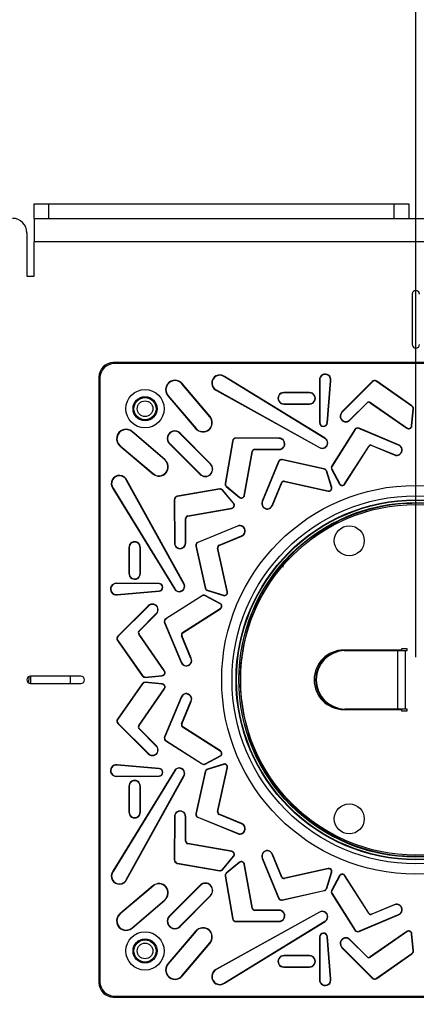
# Model space of a CAD drawing. Header units: inches. Extents: x 0.3 to 33.8, y 0.2 to 21.7.
# Tile 30 of 209: x 13.075 to 13.763, y 4.681 to 6.387. Entities that reach past the tile are written whole.
import ezdxf

# ---------------------------------------------------------------- set-up
doc = ezdxf.new("R2010")
doc.units = ezdxf.units.IN
doc.header["$MEASUREMENT"] = 0
doc.layers.add('BORDERS', color=7, linetype='Continuous')
doc.styles.add('SLDTEXTSTYLE0', font='TXT', dxfattribs={"width": 0.75})
doc.dimstyles.new('SLDDIMSTYLE0', dxfattribs={"dimtxt": 0.137795, "dimasz": 0.14, "dimexe": 0, "dimexo": 0.0625, "dimgap": 0.034449, "dimtad": 1, "dimdec": 3, "dimlfac": 5, "dimrnd": 1e-09, "dimzin": 12, "dimdsep": 46, "dimtxsty": 'SLDTEXTSTYLE0', "dimblk1": 'CLOSED', "dimblk2": 'CLOSED', "dimsah": 1, "dimcen": 0.09, "dimadec": 0, "dimazin": 3, "dimtfac": 1, "dimtdec": 3, "dimtofl": 0, "dimtmove": 0, "dimatfit": 3, "dimldrblk": 'CLOSED', "dimfxl": 0, "dimfrac": 2, "dimtolj": 1, "dimtzin": 12, "dimarcsym": 0})
doc.dimstyles.new('SLDDIMSTYLE1', dxfattribs={"dimtxt": 0.137795, "dimasz": 0.14, "dimexe": 0, "dimexo": 0.0625, "dimgap": 0.034449, "dimtad": 1, "dimdec": 3, "dimlfac": 5, "dimrnd": 1e-09, "dimzin": 4, "dimdsep": 46, "dimtxsty": 'SLDTEXTSTYLE0', "dimblk1": 'CLOSED', "dimblk2": 'CLOSED', "dimsah": 1, "dimcen": 0.09, "dimadec": 0, "dimazin": 1, "dimtfac": 1, "dimtdec": 3, "dimtofl": 0, "dimtmove": 0, "dimatfit": 3, "dimldrblk": 'CLOSED', "dimfxl": 0, "dimfrac": 2, "dimtolj": 1, "dimtzin": 12, "dimarcsym": 0})

# ---------------------------------------------------------------- blocks, each defined once
blk = doc.blocks.new('_Closed')
at = {"color": 0, "linetype": 'ByBlock', "lineweight": -2}
for p, q in [((-1, 0.166667), (0, 0)), ((-1, 0.166667), (-1, -0.166667)), ((0, 0), (-1, -0.166667)), ((0, 0), (-1, 0))]:
    blk.add_line(p, q, dxfattribs=at)
blk = doc.blocks.new('_D_8')
at = {"layer": 'BORDERS'}
for p, q in [((12.6926, 4.8787), (12.6926, 3.5494)), ((14.8326, 4.5537), (14.8326, 3.5494)), ((13.6882, 4.0137), (13.6462, 4.0137)), ((13.6462, 4.0137), (13.6462, 3.7949)), ((13.9936, 4.0137), (14.0356, 4.0137)), ((14.0356, 4.0137), (14.0356, 3.7949)), ((13.6462, 3.7949), (13.6882, 3.7949)), ((14.0356, 3.7949), (13.9936, 3.7949)), ((12.6926, 3.5888), (14.8326, 3.5888))]:
    blk.add_line(p, q, dxfattribs=at)
at = {"layer": 'BORDERS', "xscale": 0.14, "yscale": 0.14, "rotation": 180.0000000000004}
blk.add_blockref('_Closed', (12.6926, 3.5888, 0.5327), dxfattribs=at)
at = {"layer": 'BORDERS', "xscale": 0.14, "yscale": 0.14}
blk.add_blockref('_Closed', (14.8326, 3.5888, 0.5327), dxfattribs=at)
at = {"layer": 'BORDERS', "char_height": 0.1378, "attachment_point": 1, "style": 'SLDTEXTSTYLE0'}
for s, insert in [('272', (13.6882, 3.9726)), ('10.700', (13.5609, 3.7664))]:
    blk.add_mtext(s, dxfattribs=dict(at, insert=insert))
blk = doc.blocks.new('_D_9')
at = {"layer": 'BORDERS'}
for p, q in [((12.4417, 7.9841), (12.3997, 7.9841)), ((12.3997, 7.9841), (12.3997, 7.7654)), ((12.7471, 7.9841), (12.7891, 7.9841)), ((12.7891, 7.9841), (12.7891, 7.7654)), ((12.3997, 7.7654), (12.4417, 7.7654)), ((12.7891, 7.7654), (12.7471, 7.7654)), ((7.2796, 6.1797), (7.2796, 7.5986)), ((14.8326, 6.2324), (14.8326, 7.5986)), ((14.8326, 7.5592), (7.2796, 7.5592))]:
    blk.add_line(p, q, dxfattribs=at)
at = {"layer": 'BORDERS', "xscale": 0.14, "yscale": 0.14, "rotation": 180.0000000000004}
blk.add_blockref('_Closed', (7.2796, 7.5592, 0.5327), dxfattribs=at)
at = {"layer": 'BORDERS', "xscale": 0.14, "yscale": 0.14}
blk.add_blockref('_Closed', (14.8326, 7.5592, 0.5327), dxfattribs=at)
at = {"layer": 'BORDERS', "char_height": 0.1378, "attachment_point": 1, "style": 'SLDTEXTSTYLE0'}
for s, insert in [('959', (12.4417, 7.943)), ('37.765', (12.3144, 7.7368))]:
    blk.add_mtext(s, dxfattribs=dict(at, insert=insert))
blk = doc.blocks.new('_D_10')
at = {"layer": 'BORDERS'}
for p, q in [((12.4417, 7.4763), (12.3997, 7.4763)), ((12.3997, 7.4763), (12.3997, 7.2575)), ((12.7471, 7.4763), (12.7891, 7.4763)), ((12.7891, 7.4763), (12.7891, 7.2575)), ((12.3997, 7.2575), (12.4417, 7.2575)), ((12.7891, 7.2575), (12.7471, 7.2575)), ((11.5246, 6.2307), (11.5246, 7.0907)), ((13.7626, 5.2824), (13.7626, 7.0907)), ((11.5246, 7.0513), (13.7626, 7.0513))]:
    blk.add_line(p, q, dxfattribs=at)
at = {"layer": 'BORDERS', "xscale": 0.14, "yscale": 0.14, "rotation": 180.0000000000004}
blk.add_blockref('_Closed', (11.5246, 7.0513, 0.5327), dxfattribs=at)
at = {"layer": 'BORDERS', "xscale": 0.14, "yscale": 0.14}
blk.add_blockref('_Closed', (13.7626, 7.0513, 0.5327), dxfattribs=at)
at = {"layer": 'BORDERS', "char_height": 0.1378, "attachment_point": 1, "style": 'SLDTEXTSTYLE0'}
for s, insert in [('284', (12.4417, 7.4351)), ('11.190', (12.3144, 7.229))]:
    blk.add_mtext(s, dxfattribs=dict(at, insert=insert))

msp = doc.modelspace()

# ---------------------------------------------------------------- linework, layer by layer
at = {"color": 7, "linetype": 'Continuous', "lineweight": 25}
for p, q in [((13.10013, 6.04306), (13.10013, 6.06806)), ((13.10013, 6.06806), (13.12513, 6.06806)), ((13.12513, 6.06806), (13.72513, 6.06806)), ((13.12513, 6.06806), (13.12513, 6.04306)), ((13.72513, 6.06806), (13.75013, 6.06806)), ((13.72513, 6.04306), (13.72513, 6.06806)), ((13.75013, 6.06806), (13.75013, 6.04306)), ((13.10013, 6.04306), (13.10013, 6.00231)), ((13.10013, 6.04306), (14.42513, 6.04306)), ((13.08763, 6.01806), (13.08763, 5.94306)), ((13.10013, 5.94306), (13.10013, 6.00231)), ((14.42513, 6.00231), (13.10013, 6.00231)), ((13.08763, 5.94306), (13.10013, 5.94306)), ((13.75638, 5.91181), (13.75638, 5.82431)), ((14.28763, 5.79306), (13.23763, 5.79306)), ((13.23763, 5.79306), (13.23937, 5.79132)), ((14.28764, 5.79306), (13.23763, 5.79306)), ((14.28589, 5.79132), (13.23937, 5.79132)), ((13.21263, 5.76806), (13.21263, 4.71806)), ((13.21438, 5.76632), (13.21263, 5.76806)), ((13.21263, 5.76806), (13.21263, 4.71806)), ((13.21438, 5.76632), (13.21438, 4.7198)), ((13.35673, 5.75628), (13.35715, 5.75663)), ((13.40516, 5.69901), (13.35673, 5.75628)), ((13.40558, 5.69936), (13.35715, 5.75663)), ((13.43046, 5.76847), (13.43076, 5.76893)), ((13.60477, 5.66159), (13.43046, 5.76847)), ((13.60505, 5.66206), (13.43076, 5.76893)), ((13.59579, 5.7626), (13.59524, 5.76259)), ((13.59524, 5.76259), (13.59556, 5.68873)), ((13.59579, 5.7626), (13.59611, 5.68873)), ((13.60844, 5.68869), (13.61462, 5.76144)), ((13.60898, 5.68866), (13.61517, 5.76137)), ((13.61462, 5.76144), (13.61517, 5.76137)), ((13.6868, 5.76004), (13.63441, 5.7074)), ((13.6872, 5.75967), (13.63479, 5.707)), ((13.6872, 5.75967), (13.6868, 5.76004)), ((13.69438, 5.76044), (13.6947, 5.76088)), ((13.75539, 5.71745), (13.69438, 5.76044)), ((13.75569, 5.7179), (13.6947, 5.76088)), ((13.3327, 5.73559), (13.33229, 5.73523)), ((13.33229, 5.73523), (13.38095, 5.6784)), ((13.3327, 5.73559), (13.38136, 5.67876)), ((13.41704, 5.74492), (13.4168, 5.74443)), ((13.4168, 5.74443), (13.59528, 5.64559)), ((13.41704, 5.74492), (13.59556, 5.64606)), ((13.57811, 5.74103), (13.53342, 5.74111)), ((13.53342, 5.74057), (13.53342, 5.74111)), ((13.57812, 5.74049), (13.53342, 5.74057)), ((13.57812, 5.74049), (13.57811, 5.74103)), ((13.53369, 5.72164), (13.57812, 5.72172)), ((13.53369, 5.72164), (13.5337, 5.72109)), ((13.5337, 5.72109), (13.57812, 5.72117)), ((13.57812, 5.72172), (13.57812, 5.72117)), ((13.64781, 5.69355), (13.6778, 5.7234)), ((13.6482, 5.69317), (13.67819, 5.72301)), ((13.6778, 5.7234), (13.67819, 5.72301)), ((13.68361, 5.72391), (13.68329, 5.72346)), ((13.68329, 5.72346), (13.74682, 5.67925)), ((13.68361, 5.72391), (13.74714, 5.6797)), ((13.63479, 5.707), (13.63441, 5.7074)), ((13.75508, 5.6833), (13.75778, 5.71261)), ((13.75539, 5.71745), (13.75569, 5.7179)), ((13.75562, 5.68325), (13.75832, 5.71256)), ((13.75778, 5.71261), (13.75832, 5.71256)), ((13.40516, 5.69901), (13.40558, 5.69936)), ((13.59611, 5.68873), (13.59556, 5.68873)), ((13.60844, 5.68869), (13.60898, 5.68866)), ((13.64781, 5.69355), (13.6482, 5.69317)), ((13.27011, 5.67299), (13.27046, 5.6734)), ((13.32694, 5.62433), (13.27011, 5.67299)), ((13.32729, 5.62475), (13.27046, 5.6734)), ((13.35322, 5.67022), (13.3536, 5.67061)), ((13.40609, 5.61702), (13.35322, 5.67022)), ((13.40648, 5.61741), (13.3536, 5.67061)), ((13.38136, 5.67876), (13.38095, 5.6784)), ((13.65672, 5.67707), (13.61683, 5.61403)), ((13.65718, 5.67678), (13.61728, 5.61372)), ((13.65718, 5.67678), (13.65672, 5.67707)), ((13.66369, 5.67869), (13.66392, 5.67918)), ((13.73247, 5.65001), (13.66369, 5.67869)), ((13.73268, 5.65052), (13.66392, 5.67918)), ((13.74714, 5.6797), (13.74682, 5.67925)), ((13.75508, 5.6833), (13.75562, 5.68325)), ((13.33547, 5.65248), (13.33509, 5.65209)), ((13.33509, 5.65209), (13.38828, 5.59922)), ((13.33547, 5.65248), (13.38867, 5.59961)), ((13.44449, 5.65705), (13.43174, 5.58353)), ((13.44503, 5.65697), (13.43228, 5.58343)), ((13.44503, 5.65697), (13.44449, 5.65705)), ((13.45046, 5.66171), (13.45047, 5.66225)), ((13.52482, 5.66151), (13.45046, 5.66171)), ((13.5248, 5.66206), (13.45047, 5.66225)), ((13.52482, 5.66151), (13.5248, 5.66206)), ((13.60477, 5.66159), (13.60505, 5.66206)), ((13.73247, 5.65001), (13.73268, 5.65052)), ((13.24942, 5.64896), (13.24906, 5.64854)), ((13.24906, 5.64854), (13.30633, 5.60011)), ((13.24942, 5.64896), (13.30668, 5.60053)), ((13.46484, 5.56277), (13.4785, 5.63895)), ((13.46538, 5.56268), (13.47904, 5.63886)), ((13.4785, 5.63895), (13.47904, 5.63886)), ((13.48297, 5.6427), (13.52528, 5.6428)), ((13.48297, 5.6427), (13.48297, 5.64215)), ((13.48297, 5.64215), (13.52528, 5.64225)), ((13.52528, 5.6428), (13.52528, 5.64225)), ((13.59556, 5.64606), (13.59528, 5.64559)), ((13.63885, 5.58254), (13.68069, 5.64777)), ((13.63932, 5.58226), (13.68115, 5.64748)), ((13.68069, 5.64777), (13.68115, 5.64748)), ((13.68625, 5.64952), (13.68604, 5.64901)), ((13.68604, 5.64901), (13.72519, 5.6329)), ((13.68625, 5.64952), (13.72541, 5.6334)), ((13.72541, 5.6334), (13.72519, 5.6329)), ((13.32694, 5.62433), (13.32729, 5.62475)), ((13.40609, 5.61702), (13.40648, 5.61741)), ((13.52432, 5.62154), (13.49606, 5.55282)), ((13.52483, 5.62134), (13.49655, 5.5526)), ((13.52483, 5.62134), (13.52432, 5.62154)), ((13.5307, 5.62439), (13.53083, 5.62493)), ((13.60351, 5.60802), (13.5307, 5.62439)), ((13.60361, 5.60856), (13.53083, 5.62493)), ((13.30668, 5.60053), (13.30633, 5.60011)), ((13.38867, 5.59961), (13.38828, 5.59922)), ((13.60351, 5.60802), (13.60361, 5.60856)), ((13.60732, 5.6047), (13.60784, 5.60486)), ((13.61604, 5.57659), (13.60732, 5.6047)), ((13.61656, 5.57676), (13.60784, 5.60486)), ((13.61693, 5.60868), (13.61645, 5.60843)), ((13.61645, 5.60843), (13.63016, 5.58239)), ((13.61728, 5.61372), (13.61683, 5.61403)), ((13.61693, 5.60868), (13.63064, 5.58264)), ((13.26077, 5.58865), (13.26126, 5.58889)), ((13.35963, 5.41014), (13.26077, 5.58865)), ((13.3601, 5.41041), (13.26126, 5.58889)), ((13.43228, 5.58343), (13.43174, 5.58353)), ((13.51309, 5.5454), (13.52943, 5.58456)), ((13.5136, 5.54519), (13.52993, 5.58435)), ((13.52943, 5.58456), (13.52993, 5.58435)), ((13.53459, 5.58725), (13.53448, 5.58672)), ((13.53448, 5.58672), (13.61017, 5.57019)), ((13.53459, 5.58725), (13.61031, 5.57072)), ((13.63064, 5.58264), (13.63016, 5.58239)), ((13.63885, 5.58254), (13.63932, 5.58226)), ((13.23722, 5.57524), (13.23677, 5.57494)), ((13.23677, 5.57494), (13.34363, 5.40065)), ((13.23722, 5.57524), (13.3441, 5.40093)), ((13.42216, 5.57396), (13.34864, 5.56121)), ((13.42226, 5.57342), (13.34872, 5.56067)), ((13.42226, 5.57342), (13.42216, 5.57396)), ((13.42718, 5.57164), (13.4276, 5.57199)), ((13.44599, 5.54902), (13.42718, 5.57164)), ((13.44641, 5.54937), (13.4276, 5.57199)), ((13.43405, 5.57851), (13.4337, 5.57809)), ((13.4337, 5.57809), (13.45633, 5.55928)), ((13.43405, 5.57851), (13.45668, 5.5597)), ((13.61031, 5.57072), (13.61017, 5.57019)), ((13.61604, 5.57659), (13.61656, 5.57676)), ((13.34399, 5.55523), (13.34344, 5.55522)), ((13.34344, 5.55522), (13.34364, 5.48089)), ((13.34399, 5.55523), (13.34418, 5.48088)), ((13.34872, 5.56067), (13.34864, 5.56121)), ((13.44599, 5.54902), (13.44641, 5.54937)), ((13.45668, 5.5597), (13.45633, 5.55928)), ((13.46484, 5.56277), (13.46538, 5.56268)), ((13.49655, 5.5526), (13.49606, 5.55282)), ((13.36674, 5.52719), (13.44293, 5.54085)), ((13.36684, 5.52665), (13.44302, 5.54031)), ((13.44293, 5.54085), (13.44302, 5.54031)), ((13.51309, 5.5454), (13.5136, 5.54519)), ((13.67606, 5.5356), (13.67835, 5.5391)), ((13.68189, 5.53925), (13.67667, 5.53778)), ((13.36289, 5.48041), (13.363, 5.52273)), ((13.363, 5.52273), (13.36354, 5.52273)), ((13.36344, 5.48042), (13.36354, 5.52273)), ((13.36674, 5.52719), (13.36684, 5.52665)), ((13.45287, 5.50964), (13.38415, 5.48138)), ((13.4531, 5.50914), (13.38436, 5.48087)), ((13.4531, 5.50914), (13.45287, 5.50964)), ((13.34418, 5.48088), (13.34364, 5.48089)), ((13.36289, 5.48041), (13.36344, 5.48042)), ((13.38436, 5.48087), (13.38415, 5.48138)), ((13.42113, 5.47627), (13.4603, 5.4926)), ((13.42134, 5.47576), (13.4605, 5.49209)), ((13.4603, 5.4926), (13.4605, 5.49209)), ((13.26513, 5.47228), (13.26458, 5.47227)), ((13.26458, 5.47227), (13.26466, 5.42758)), ((13.26513, 5.47228), (13.26521, 5.42758)), ((13.28397, 5.42757), (13.28405, 5.47201)), ((13.28405, 5.47201), (13.2846, 5.47199)), ((13.28452, 5.42757), (13.2846, 5.47199)), ((13.3813, 5.47499), (13.38077, 5.47487)), ((13.38077, 5.47487), (13.39714, 5.40208)), ((13.3813, 5.47499), (13.39767, 5.40219)), ((13.41844, 5.4711), (13.41898, 5.47122)), ((13.43498, 5.39539), (13.41844, 5.4711)), ((13.43551, 5.39552), (13.41898, 5.47122)), ((13.42113, 5.47627), (13.42134, 5.47576)), ((13.26521, 5.42758), (13.26466, 5.42758)), ((13.28397, 5.42757), (13.28452, 5.42757)), ((13.2431, 5.4099), (13.24311, 5.41045)), ((13.31696, 5.40958), (13.2431, 5.4099)), ((13.31696, 5.41013), (13.24311, 5.41045)), ((13.24425, 5.39107), (13.31701, 5.39726)), ((13.24432, 5.39053), (13.31703, 5.39671)), ((13.31696, 5.40958), (13.31696, 5.41013)), ((13.31701, 5.39726), (13.31703, 5.39671)), ((13.3441, 5.40093), (13.34363, 5.40065)), ((13.35963, 5.41014), (13.3601, 5.41041)), ((13.39767, 5.40219), (13.39714, 5.40208)), ((13.401, 5.39838), (13.40083, 5.39786)), ((13.40083, 5.39786), (13.42894, 5.38914)), ((13.401, 5.39838), (13.4291, 5.38966)), ((13.43498, 5.39539), (13.43551, 5.39552)), ((13.24425, 5.39107), (13.24432, 5.39053)), ((13.39166, 5.38887), (13.32862, 5.34898)), ((13.39197, 5.38842), (13.32891, 5.34851)), ((13.39197, 5.38842), (13.39166, 5.38887)), ((13.39701, 5.38876), (13.39727, 5.38924)), ((13.42305, 5.37505), (13.39701, 5.38876)), ((13.4233, 5.37554), (13.39727, 5.38924)), ((13.4291, 5.38966), (13.42894, 5.38914)), ((13.2983, 5.37129), (13.24565, 5.3189)), ((13.29869, 5.37091), (13.24603, 5.3185)), ((13.29869, 5.37091), (13.2983, 5.37129)), ((13.35792, 5.325), (13.42315, 5.36685)), ((13.35822, 5.32454), (13.42344, 5.36638)), ((13.42305, 5.37505), (13.4233, 5.37554)), ((13.42315, 5.36685), (13.42344, 5.36638)), ((13.28229, 5.32789), (13.31214, 5.35788)), ((13.28268, 5.32751), (13.31253, 5.3575)), ((13.31214, 5.35788), (13.31253, 5.3575)), ((13.32891, 5.34851), (13.32862, 5.34898)), ((13.28229, 5.32789), (13.28268, 5.32751)), ((13.32701, 5.342), (13.32651, 5.34177)), ((13.32651, 5.34177), (13.35517, 5.27302)), ((13.32701, 5.342), (13.35568, 5.27322)), ((13.24526, 5.31131), (13.24481, 5.31099)), ((13.24481, 5.31099), (13.28779, 5.25)), ((13.24526, 5.31131), (13.28825, 5.25031)), ((13.24603, 5.3185), (13.24565, 5.3189)), ((13.28178, 5.32209), (13.28223, 5.3224)), ((13.32599, 5.25856), (13.28178, 5.32209)), ((13.32644, 5.25887), (13.28223, 5.3224)), ((13.35617, 5.31944), (13.35668, 5.31965)), ((13.37229, 5.28029), (13.35617, 5.31944)), ((13.37279, 5.2805), (13.35668, 5.31965)), ((13.35792, 5.325), (13.35822, 5.32454)), ((13.73763, 5.29466), (13.63763, 5.29466)), ((13.63845, 5.29366), (13.63954, 5.29366)), ((13.63954, 5.29366), (13.73065, 5.29366)), ((13.73065, 5.29366), (13.73065, 5.19246)), ((13.73065, 5.29366), (13.74432, 5.29366)), ((13.74747, 5.29681), (13.73763, 5.29681)), ((13.73763, 5.29681), (13.73763, 5.29466)), ((13.74432, 5.19246), (13.74432, 5.29366)), ((13.74432, 5.29366), (13.74747, 5.29366)), ((13.74747, 5.29366), (13.74747, 5.29681)), ((13.37229, 5.28029), (13.37279, 5.2805)), ((13.32599, 5.25856), (13.32644, 5.25887)), ((13.35568, 5.27322), (13.35517, 5.27302)), ((13.09118, 5.23754), (13.09137, 5.24876)), ((13.18138, 5.24931), (13.09388, 5.24931)), ((13.09424, 5.23694), (13.09442, 5.24931)), ((13.16263, 5.24931), (13.16263, 5.23681)), ((13.28825, 5.25031), (13.28779, 5.25)), ((13.29309, 5.24792), (13.32239, 5.25062)), ((13.29309, 5.24792), (13.29314, 5.24737)), ((13.29314, 5.24737), (13.32244, 5.25007)), ((13.32239, 5.25062), (13.32244, 5.25007)), ((13.09388, 5.23681), (13.18138, 5.23681)), ((13.28779, 5.23612), (13.24481, 5.17513)), ((13.28825, 5.23582), (13.24526, 5.17481)), ((13.28178, 5.16403), (13.32599, 5.22757)), ((13.28223, 5.16372), (13.32644, 5.22725)), ((13.28825, 5.23582), (13.28779, 5.23612)), ((13.29309, 5.2382), (13.29314, 5.23875)), ((13.32239, 5.23551), (13.29309, 5.2382)), ((13.32244, 5.23605), (13.29314, 5.23875)), ((13.32239, 5.23551), (13.32244, 5.23605)), ((13.32599, 5.22757), (13.32644, 5.22725)), ((13.35517, 5.2131), (13.32651, 5.14435)), ((13.35568, 5.2129), (13.32701, 5.14412)), ((13.35568, 5.2129), (13.35517, 5.2131)), ((13.35617, 5.16668), (13.37229, 5.20584)), ((13.35668, 5.16647), (13.37279, 5.20562)), ((13.37229, 5.20584), (13.37279, 5.20562)), ((13.63763, 5.19146), (13.73763, 5.19146)), ((13.63845, 5.19246), (13.63954, 5.19246)), ((13.73065, 5.19246), (13.63954, 5.19246)), ((13.74432, 5.19246), (13.73065, 5.19246)), ((13.73763, 5.19146), (13.73763, 5.18931)), ((13.73763, 5.18931), (13.74747, 5.18931)), ((13.74747, 5.19246), (13.74432, 5.19246)), ((13.74747, 5.18931), (13.74747, 5.19246)), ((13.24526, 5.17481), (13.24481, 5.17513)), ((13.24603, 5.16762), (13.24565, 5.16723)), ((13.24565, 5.16723), (13.2983, 5.11484)), ((13.24603, 5.16762), (13.29869, 5.11522)), ((13.28178, 5.16403), (13.28223, 5.16372)), ((13.28229, 5.15823), (13.28268, 5.15862)), ((13.31214, 5.12824), (13.28229, 5.15823)), ((13.31253, 5.12863), (13.28268, 5.15862)), ((13.35617, 5.16668), (13.35668, 5.16647)), ((13.35792, 5.16112), (13.35822, 5.16158)), ((13.42315, 5.11928), (13.35792, 5.16112)), ((13.42344, 5.11974), (13.35822, 5.16158)), ((13.32701, 5.14412), (13.32651, 5.14435)), ((13.31214, 5.12824), (13.31253, 5.12863)), ((13.32891, 5.13761), (13.32862, 5.13714)), ((13.32862, 5.13714), (13.39166, 5.09725)), ((13.32891, 5.13761), (13.39197, 5.09771)), ((13.29869, 5.11522), (13.2983, 5.11484)), ((13.39701, 5.09736), (13.42305, 5.11107)), ((13.39727, 5.09688), (13.4233, 5.11058)), ((13.42305, 5.11107), (13.4233, 5.11058)), ((13.42315, 5.11928), (13.42344, 5.11974)), ((13.24425, 5.09505), (13.24432, 5.09559)), ((13.31701, 5.08886), (13.24425, 5.09505)), ((13.31703, 5.08941), (13.24432, 5.09559)), ((13.31701, 5.08886), (13.31703, 5.08941)), ((13.39197, 5.09771), (13.39166, 5.09725)), ((13.39701, 5.09736), (13.39727, 5.09688)), ((13.42894, 5.09699), (13.40083, 5.08827)), ((13.401, 5.08774), (13.40083, 5.08827)), ((13.4291, 5.09646), (13.401, 5.08774)), ((13.41844, 5.01502), (13.43498, 5.09073)), ((13.41898, 5.0149), (13.43551, 5.0906)), ((13.4291, 5.09646), (13.42894, 5.09699)), ((13.43498, 5.09073), (13.43551, 5.0906)), ((13.34363, 5.08547), (13.23677, 4.91119)), ((13.3441, 5.0852), (13.23722, 4.91088)), ((13.2431, 5.07622), (13.31696, 5.07654)), ((13.2431, 5.07622), (13.24311, 5.07567)), ((13.24311, 5.07567), (13.31696, 5.07599)), ((13.26077, 4.89747), (13.35963, 5.07599)), ((13.26126, 4.89723), (13.3601, 5.07571)), ((13.31696, 5.07654), (13.31696, 5.07599)), ((13.3441, 5.0852), (13.34363, 5.08547)), ((13.35963, 5.07599), (13.3601, 5.07571)), ((13.39714, 5.08404), (13.38077, 5.01126)), ((13.39767, 5.08393), (13.3813, 5.01113)), ((13.39767, 5.08393), (13.39714, 5.08404)), ((13.26466, 5.05854), (13.26458, 5.01385)), ((13.26521, 5.05854), (13.26466, 5.05854)), ((13.26521, 5.05854), (13.26513, 5.01385)), ((13.28405, 5.01412), (13.28397, 5.05855)), ((13.28397, 5.05855), (13.28452, 5.05855)), ((13.2846, 5.01413), (13.28452, 5.05855)), ((13.26513, 5.01385), (13.26458, 5.01385)), ((13.28405, 5.01412), (13.2846, 5.01413)), ((13.34364, 5.00523), (13.34344, 4.9309)), ((13.34418, 5.00525), (13.34364, 5.00523)), ((13.34418, 5.00525), (13.34399, 4.93089)), ((13.363, 4.96339), (13.36289, 5.00571)), ((13.36289, 5.00571), (13.36344, 5.00571)), ((13.36354, 4.9634), (13.36344, 5.00571)), ((13.3813, 5.01113), (13.38077, 5.01126)), ((13.38436, 5.00525), (13.38415, 5.00475)), ((13.38415, 5.00475), (13.45287, 4.97648)), ((13.38436, 5.00525), (13.4531, 4.97698)), ((13.41844, 5.01502), (13.41898, 5.0149)), ((13.42113, 5.00985), (13.42134, 5.01036)), ((13.4603, 4.99352), (13.42113, 5.00985)), ((13.4605, 4.99403), (13.42134, 5.01036)), ((13.4603, 4.99352), (13.4605, 4.99403)), ((13.4531, 4.97698), (13.45287, 4.97648)), ((13.363, 4.96339), (13.36354, 4.9634)), ((13.36674, 4.95893), (13.36684, 4.95947)), ((13.44293, 4.94527), (13.36674, 4.95893)), ((13.44302, 4.94581), (13.36684, 4.95947)), ((13.42718, 4.91448), (13.44599, 4.9371)), ((13.4276, 4.91413), (13.44641, 4.93675)), ((13.44293, 4.94527), (13.44302, 4.94581)), ((13.44599, 4.9371), (13.44641, 4.93675)), ((13.49655, 4.93353), (13.49606, 4.9333)), ((13.49606, 4.9333), (13.52432, 4.86458)), ((13.49655, 4.93353), (13.52483, 4.86478)), ((13.51309, 4.94073), (13.5136, 4.94093)), ((13.52943, 4.90156), (13.51309, 4.94073)), ((13.52993, 4.90177), (13.5136, 4.94093)), ((13.67629, 4.94845), (13.68199, 4.94684)), ((13.67835, 4.94702), (13.67694, 4.94918)), ((13.34399, 4.93089), (13.34344, 4.9309)), ((13.34872, 4.92546), (13.34864, 4.92492)), ((13.34864, 4.92492), (13.42216, 4.91217)), ((13.34872, 4.92546), (13.42226, 4.9127)), ((13.45633, 4.92684), (13.4337, 4.90803)), ((13.45668, 4.92642), (13.43405, 4.90761)), ((13.45668, 4.92642), (13.45633, 4.92684)), ((13.46484, 4.92335), (13.46538, 4.92345)), ((13.4785, 4.84717), (13.46484, 4.92335)), ((13.47904, 4.84727), (13.46538, 4.92345)), ((13.61017, 4.91593), (13.53448, 4.8994)), ((13.61031, 4.9154), (13.61017, 4.91593)), ((13.23722, 4.91088), (13.23677, 4.91119)), ((13.42226, 4.9127), (13.42216, 4.91217)), ((13.42718, 4.91448), (13.4276, 4.91413)), ((13.43228, 4.90269), (13.43174, 4.90259)), ((13.43174, 4.90259), (13.44449, 4.82907)), ((13.43228, 4.90269), (13.44503, 4.82915)), ((13.43405, 4.90761), (13.4337, 4.90803)), ((13.52943, 4.90156), (13.52993, 4.90177)), ((13.53459, 4.89887), (13.53448, 4.8994)), ((13.61031, 4.9154), (13.53459, 4.89887)), ((13.60732, 4.88142), (13.61604, 4.90953)), ((13.60784, 4.88126), (13.61656, 4.90936)), ((13.61604, 4.90953), (13.61656, 4.90936)), ((13.63016, 4.90373), (13.61645, 4.8777)), ((13.63064, 4.90348), (13.61693, 4.87744)), ((13.63064, 4.90348), (13.63016, 4.90373)), ((13.63885, 4.90358), (13.63932, 4.90386)), ((13.68069, 4.83835), (13.63885, 4.90358)), ((13.68115, 4.83865), (13.63932, 4.90386)), ((13.30633, 4.88601), (13.24906, 4.83758)), ((13.30668, 4.88559), (13.24942, 4.83716)), ((13.26077, 4.89747), (13.26126, 4.89723)), ((13.30668, 4.88559), (13.30633, 4.88601)), ((13.38828, 4.8869), (13.33509, 4.83403)), ((13.38867, 4.88652), (13.33547, 4.83364)), ((13.38867, 4.88652), (13.38828, 4.8869)), ((13.35322, 4.8159), (13.40609, 4.8691)), ((13.3536, 4.81552), (13.40648, 4.86871)), ((13.40609, 4.8691), (13.40648, 4.86871)), ((13.52483, 4.86478), (13.52432, 4.86458)), ((13.5307, 4.86173), (13.60351, 4.8781)), ((13.53083, 4.8612), (13.60361, 4.87756)), ((13.60351, 4.8781), (13.60361, 4.87756)), ((13.60732, 4.88142), (13.60784, 4.88126)), ((13.61693, 4.87744), (13.61645, 4.8777)), ((13.61728, 4.8724), (13.61683, 4.87209)), ((13.61683, 4.87209), (13.65672, 4.80905)), ((13.61728, 4.8724), (13.65718, 4.80934)), ((13.27011, 4.81313), (13.32694, 4.86179)), ((13.27046, 4.81272), (13.32729, 4.86137)), ((13.32694, 4.86179), (13.32729, 4.86137)), ((13.5307, 4.86173), (13.53083, 4.8612)), ((13.72519, 4.85322), (13.68604, 4.83711)), ((13.72541, 4.85272), (13.68625, 4.8366)), ((13.72541, 4.85272), (13.72519, 4.85322)), ((13.24942, 4.83716), (13.24906, 4.83758)), ((13.33547, 4.83364), (13.33509, 4.83403)), ((13.59528, 4.84053), (13.4168, 4.74169)), ((13.59556, 4.84006), (13.41704, 4.7412)), ((13.4785, 4.84717), (13.47904, 4.84727)), ((13.52528, 4.84387), (13.48297, 4.84397)), ((13.48297, 4.84343), (13.48297, 4.84397)), ((13.52528, 4.84332), (13.48297, 4.84343)), ((13.52528, 4.84332), (13.52528, 4.84387)), ((13.59556, 4.84006), (13.59528, 4.84053)), ((13.66369, 4.80744), (13.73247, 4.83611)), ((13.66392, 4.80694), (13.73268, 4.8356)), ((13.68069, 4.83835), (13.68115, 4.83865)), ((13.68625, 4.8366), (13.68604, 4.83711)), ((13.73247, 4.83611), (13.73268, 4.8356)), ((13.35322, 4.8159), (13.3536, 4.81552)), ((13.43046, 4.71765), (13.60477, 4.82453)), ((13.43076, 4.71719), (13.60505, 4.82406)), ((13.44503, 4.82915), (13.44449, 4.82907)), ((13.45046, 4.82442), (13.52482, 4.82461)), ((13.45046, 4.82442), (13.45047, 4.82387)), ((13.45047, 4.82387), (13.5248, 4.82406)), ((13.52482, 4.82461), (13.5248, 4.82406)), ((13.60477, 4.82453), (13.60505, 4.82406)), ((13.27011, 4.81313), (13.27046, 4.81272)), ((13.38095, 4.80772), (13.33229, 4.75089)), ((13.38136, 4.80736), (13.3327, 4.75053)), ((13.38136, 4.80736), (13.38095, 4.80772)), ((13.59556, 4.79739), (13.59524, 4.72354)), ((13.59611, 4.79739), (13.59556, 4.79739)), ((13.59611, 4.79739), (13.59579, 4.72352)), ((13.60844, 4.79744), (13.60898, 4.79746)), ((13.61462, 4.72468), (13.60844, 4.79744)), ((13.61517, 4.72475), (13.60898, 4.79746)), ((13.65718, 4.80934), (13.65672, 4.80905)), ((13.66369, 4.80744), (13.66392, 4.80694)), ((13.74682, 4.80687), (13.68329, 4.76266)), ((13.74714, 4.80642), (13.68361, 4.76221)), ((13.74714, 4.80642), (13.74682, 4.80687)), ((13.75508, 4.80282), (13.75562, 4.80287)), ((13.75778, 4.77351), (13.75508, 4.80282)), ((13.75832, 4.77357), (13.75562, 4.80287)), ((13.35673, 4.72984), (13.40516, 4.78711)), ((13.35715, 4.72949), (13.40558, 4.78676)), ((13.40516, 4.78711), (13.40558, 4.78676)), ((13.64781, 4.79257), (13.6482, 4.79295)), ((13.6778, 4.76272), (13.64781, 4.79257)), ((13.67819, 4.76311), (13.6482, 4.79295)), ((13.53369, 4.76448), (13.5337, 4.76503)), ((13.57812, 4.7644), (13.53369, 4.76448)), ((13.57812, 4.76495), (13.5337, 4.76503)), ((13.57812, 4.7644), (13.57812, 4.76495)), ((13.63479, 4.77912), (13.63441, 4.77872)), ((13.63441, 4.77872), (13.6868, 4.72608)), ((13.63479, 4.77912), (13.6872, 4.72646)), ((13.6778, 4.76272), (13.67819, 4.76311)), ((13.68361, 4.76221), (13.68329, 4.76266)), ((13.69438, 4.72569), (13.75539, 4.76868)), ((13.6947, 4.72524), (13.75569, 4.76822)), ((13.75539, 4.76868), (13.75569, 4.76822)), ((13.75778, 4.77351), (13.75832, 4.77357)), ((13.3327, 4.75053), (13.33229, 4.75089)), ((13.53342, 4.74556), (13.57812, 4.74564)), ((13.53342, 4.74556), (13.53342, 4.74501)), ((13.53342, 4.74501), (13.57811, 4.74509)), ((13.57812, 4.74564), (13.57811, 4.74509)), ((13.35673, 4.72984), (13.35715, 4.72949)), ((13.41704, 4.7412), (13.4168, 4.74169)), ((13.21263, 4.71806), (13.21438, 4.7198)), ((13.43046, 4.71765), (13.43076, 4.71719)), ((13.59579, 4.72352), (13.59524, 4.72354)), ((13.61462, 4.72468), (13.61517, 4.72475)), ((13.6872, 4.72646), (13.6868, 4.72608)), ((13.69438, 4.72569), (13.6947, 4.72524)), ((13.23937, 4.69481), (13.23763, 4.69306)), ((13.23937, 4.69481), (14.28589, 4.69481)), ((13.23763, 4.69306), (14.28763, 4.69306)), ((13.23763, 4.69306), (14.28764, 4.69306))]:
    msp.add_line(p, q, dxfattribs=at)
for centre, radius in [((13.29263, 5.71306), 0.0332), ((13.29263, 5.71306), 0.02085), ((13.29263, 5.71306), 0.01935), ((13.29263, 5.71306), 0.01935), ((13.29263, 5.71306), 0.0136), ((13.76263, 5.24306), 0.337), ((13.76263, 5.24306), 0.319), ((13.76263, 5.24306), 0.31207), ((13.76263, 5.24306), 0.31131), ((13.76263, 5.24306), 0.30732), ((13.76263, 5.24306), 0.30703), ((13.76263, 5.24306), 0.304), ((13.64703, 5.48406), 0.026), ((13.64703, 5.00206), 0.026), ((13.29263, 4.77306), 0.0332), ((13.29263, 4.77306), 0.02085), ((13.29263, 4.77306), 0.01935), ((13.29263, 4.77306), 0.01935), ((13.29263, 4.77306), 0.0136)]:
    msp.add_circle(centre, radius, dxfattribs=at)
for centre, radius, start, end in [((13.06263, 6.01806), 0.025, 0, 90), ((13.76263, 5.91181), 0.00625, 0, 180), ((13.76263, 5.82431), 0.00625, 180, 0), ((13.42249, 5.75742), 0.01417, 54.29832, 246.35243), ((13.42249, 5.75742), 0.01363, 54.21511, 246.4584), ((13.60527, 5.76301), 0.01003, 350.62739, 182.39824), ((13.60527, 5.76301), 0.00949, 350.49909, 182.45936), ((13.34463, 5.74604), 0.0164, 40.22989, 221.21465), ((13.34463, 5.74604), 0.01586, 40.23019, 221.22566), ((13.69121, 5.7561), 0.00592, 53.8647, 138.27289), ((13.69121, 5.7561), 0.00537, 53.81682, 138.42869), ((13.53327, 5.7311), 0.01001, 89.10669, 272.47586), ((13.53327, 5.7311), 0.00947, 89.08416, 272.54338), ((13.57827, 5.7311), 0.00993, 269.14037, 90.89823), ((13.57827, 5.7311), 0.00938, 269.11267, 90.92695), ((13.68101, 5.72018), 0.00455, 55.16622, 134.86092), ((13.68101, 5.72018), 0.004, 55.16622, 134.86092), ((13.64114, 5.70013), 0.00991, 132.78619, 315.41867), ((13.64114, 5.70013), 0.00936, 132.71848, 315.43472), ((13.75265, 5.71309), 0.00515, 354.63823, 57.87057), ((13.75265, 5.71309), 0.00569, 354.64786, 57.72076), ((13.39323, 5.68892), 0.01617, 220.5768, 40.21488), ((13.39323, 5.68892), 0.01563, 220.57701, 40.21488), ((13.60227, 5.6887), 0.00671, 179.69799, 359.69799), ((13.60227, 5.6887), 0.00616, 179.67412, 359.89604), ((13.25966, 5.66107), 0.0164, 48.78535, 229.77011), ((13.25966, 5.66107), 0.01586, 48.77434, 229.77011), ((13.34432, 5.66138), 0.01309, 44.8279, 225.1721), ((13.34432, 5.66138), 0.01255, 44.82802, 225.1721), ((13.66148, 5.67418), 0.00557, 63.96662, 148.72174), ((13.66148, 5.67418), 0.00502, 63.78611, 148.77723), ((13.75008, 5.68375), 0.00556, 234.05224, 354.84225), ((13.75008, 5.68375), 0.00501, 233.99305, 354.84225), ((13.45036, 5.65634), 0.00592, 88.93276, 173.05954), ((13.45036, 5.65634), 0.00537, 88.8872, 173.20359), ((13.52535, 5.65216), 0.00991, 269.5965, 93.14794), ((13.52535, 5.65216), 0.00936, 269.58088, 93.24291), ((13.60027, 5.65377), 0.00958, 238.6411, 60.0486), ((13.60027, 5.65377), 0.00903, 238.57005, 60.09525), ((13.68452, 5.64532), 0.00455, 67.62916, 147.31884), ((13.72916, 5.64162), 0.00957, 245.51705, 68.44347), ((13.72916, 5.64162), 0.00903, 245.45402, 68.47551), ((13.48298, 5.63815), 0.00455, 90.13898, 169.83378), ((13.48298, 5.63815), 0.004, 90.13898, 169.83378), ((13.68452, 5.64532), 0.004, 67.62916, 147.31884), ((13.31677, 5.61246), 0.01617, 229.78512, 49.4232), ((13.31677, 5.61246), 0.01563, 229.78534, 49.4232), ((13.39735, 5.60834), 0.01286, 225.17792, 44.82208), ((13.39735, 5.60834), 0.01232, 225.17806, 44.82208), ((13.52951, 5.61952), 0.00557, 76.27786, 158.67224), ((13.52951, 5.61952), 0.00502, 76.22234, 158.72677), ((13.60273, 5.60329), 0.0048, 17.12337, 80.70825), ((13.60273, 5.60329), 0.00534, 17.13516, 80.53045), ((13.62117, 5.61092), 0.00534, 144.47103, 207.86528), ((13.62117, 5.61092), 0.0048, 144.29332, 207.86528), ((13.24828, 5.58321), 0.01417, 23.64757, 215.70168), ((13.24828, 5.58321), 0.01363, 23.5416, 215.78489), ((13.43733, 5.58248), 0.00569, 169.3307, 230.35206), ((13.43733, 5.58248), 0.00515, 169.28768, 230.35206), ((13.53362, 5.58281), 0.00455, 77.68106, 157.36252), ((13.53362, 5.58281), 0.004, 77.68106, 157.36252), ((13.63477, 5.58481), 0.00521, 207.64162, 330.72753), ((13.63477, 5.58481), 0.00466, 207.62757, 330.92187), ((13.42322, 5.56836), 0.00569, 39.64794, 100.6693), ((13.42322, 5.56836), 0.00515, 39.63831, 100.71232), ((13.61159, 5.5752), 0.00521, 254.27058, 17.35765), ((13.61159, 5.5752), 0.00466, 254.07613, 17.35765), ((13.34936, 5.55533), 0.00592, 96.94046, 181.06724), ((13.34936, 5.55533), 0.00537, 96.79641, 181.1128), ((13.44214, 5.54581), 0.00501, 278.99305, 39.84231), ((13.44214, 5.54581), 0.00556, 279.05223, 39.84231), ((13.45989, 5.56355), 0.00556, 230.15769, 350.94777), ((13.45989, 5.56355), 0.00501, 230.14636, 351.00695), ((13.50467, 5.54864), 0.00958, 154.08059, 338.92154), ((13.50467, 5.54864), 0.00903, 153.97424, 338.96806), ((13.76263, 5.24306), 0.306, 244.37651, 115.62349), ((13.36754, 5.52272), 0.00455, 100.16622, 179.86102), ((13.36754, 5.52272), 0.004, 100.16622, 179.86102), ((13.76263, 5.24306), 0.30508, 116.81097, 124.54463), ((13.45706, 5.50103), 0.00958, 291.07846, 115.91941), ((13.45706, 5.50103), 0.00903, 291.03194, 116.02576), ((13.2746, 5.47243), 0.01001, 357.52414, 180.89331), ((13.2746, 5.47243), 0.00947, 357.45662, 180.91584), ((13.35353, 5.48035), 0.00991, 176.85206, 0.4035), ((13.35353, 5.48035), 0.00936, 176.75709, 0.41912), ((13.38618, 5.47619), 0.00557, 111.32776, 193.72214), ((13.38618, 5.47619), 0.00502, 111.27323, 193.77766), ((13.76263, 5.24306), 0.30632, 124.776, 140.26565), ((13.42797, 4.62958), 0.87975, 79.41082, 79.5249), ((13.42288, 5.47207), 0.00455, 112.63748, 192.31894), ((13.42288, 5.47207), 0.004, 112.63748, 192.31894), ((13.76263, 5.24306), 0.30508, 140.49702, 242.1302), ((13.27459, 5.42743), 0.00993, 179.10177, 0.85963), ((13.27459, 5.42743), 0.00938, 179.07305, 0.88733), ((13.24269, 5.40043), 0.01003, 87.60176, 279.37261), ((13.24269, 5.40043), 0.00949, 87.54064, 279.50091), ((13.31698, 5.40342), 0.00671, 270.48, 90.12401), ((13.31698, 5.40342), 0.00616, 270.2897, 90.14016), ((13.35193, 5.40543), 0.00958, 209.9514, 31.3589), ((13.35193, 5.40543), 0.00903, 209.90475, 31.42995), ((13.40241, 5.40296), 0.00534, 189.46955, 252.86484), ((13.40241, 5.40296), 0.0048, 189.29175, 252.86484), ((13.43049, 5.39411), 0.00521, 252.64235, 15.72942), ((13.43049, 5.39411), 0.00466, 252.62839, 15.92387), ((13.39477, 5.38452), 0.00534, 62.13472, 125.52897), ((13.39477, 5.38452), 0.0048, 62.12288, 125.70668), ((13.30557, 5.36455), 0.00991, 314.58133, 137.21381), ((13.30557, 5.36455), 0.00936, 314.56528, 137.28152), ((13.42089, 5.37092), 0.00466, 299.07813, 62.35838), ((13.42089, 5.37092), 0.00521, 299.27247, 62.35838), ((13.33152, 5.34422), 0.00557, 121.27826, 206.03338), ((13.33152, 5.34422), 0.00502, 121.22277, 206.21389), ((13.28552, 5.32468), 0.00455, 135.13908, 214.83378), ((13.28552, 5.32468), 0.004, 135.13908, 214.83378), ((13.24959, 5.31448), 0.00592, 131.72711, 216.1353), ((13.24959, 5.31448), 0.00537, 131.57131, 216.18318), ((13.36038, 5.32117), 0.00455, 122.68116, 202.37084), ((13.36038, 5.32117), 0.004, 122.68116, 202.37084), ((13.63763, 5.24306), 0.0516, 90, 270), ((13.63905, 5.24306), 0.0506, 90.678, 269.322), ((13.64014, 5.24306), 0.0506, 90.678, 269.322), ((13.36408, 5.27654), 0.00957, 201.55653, 24.48295), ((13.36408, 5.27654), 0.00903, 201.52449, 24.54598), ((13.32194, 5.25561), 0.00501, 275.14643, 36.00695), ((13.32194, 5.25561), 0.00556, 275.15775, 35.94776), ((13.09388, 5.24306), 0.00625, 90, 270), ((13.18138, 5.24306), 0.00625, 270, 90), ((13.29261, 5.25304), 0.00569, 212.27924, 275.35214), ((13.29261, 5.25304), 0.00515, 212.12943, 275.35214), ((13.29261, 5.23308), 0.00569, 84.64786, 147.72076), ((13.29261, 5.23308), 0.00515, 84.63823, 147.87057), ((13.32194, 5.23051), 0.00501, 323.99305, 84.84225), ((13.32194, 5.23051), 0.00556, 324.05224, 84.84225), ((13.36408, 5.20959), 0.00957, 335.51705, 158.44347), ((13.36408, 5.20959), 0.00903, 335.45402, 158.47551), ((13.24959, 5.17164), 0.00592, 143.8647, 228.27289), ((13.24959, 5.17164), 0.00537, 143.81682, 228.42869), ((13.28552, 5.16144), 0.00455, 145.16622, 224.86092), ((13.28552, 5.16144), 0.004, 145.16622, 224.86092), ((13.36038, 5.16495), 0.00455, 157.62916, 237.31884), ((13.36038, 5.16495), 0.004, 157.62916, 237.31884), ((13.33152, 5.1419), 0.00557, 153.96662, 238.72174), ((13.33152, 5.1419), 0.00502, 153.78611, 238.77723), ((13.30557, 5.12157), 0.00991, 222.78619, 45.41867), ((13.30557, 5.12157), 0.00936, 222.71848, 45.43472), ((13.42089, 5.1152), 0.00466, 297.62757, 60.92187), ((13.42089, 5.1152), 0.00521, 297.64162, 60.72753), ((13.24269, 5.0857), 0.01003, 80.62739, 272.39824), ((13.24269, 5.0857), 0.00949, 80.49909, 272.45936), ((13.317, 5.0827), 0.00671, 269.69799, 89.69799), ((13.317, 5.0827), 0.00616, 269.67412, 89.89604), ((13.35193, 5.08069), 0.00958, 328.6411, 150.0486), ((13.35193, 5.08069), 0.00903, 328.57005, 150.09525), ((13.39477, 5.1016), 0.00534, 234.47103, 297.86528), ((13.39477, 5.1016), 0.0048, 234.29332, 297.86528), ((13.40241, 5.08316), 0.00534, 107.13516, 170.53045), ((13.40241, 5.08316), 0.0048, 107.12337, 170.70825), ((13.43049, 5.09201), 0.00521, 344.27058, 107.35765), ((13.43049, 5.09201), 0.00466, 344.07613, 107.35765), ((13.27459, 5.0587), 0.00993, 359.14037, 180.89823), ((13.27459, 5.0587), 0.00938, 359.11267, 180.92695), ((13.2746, 5.01369), 0.01001, 179.10669, 2.47586), ((13.2746, 5.01369), 0.00947, 179.08416, 2.54338), ((13.35353, 5.00578), 0.00991, 359.5965, 183.14794), ((13.35353, 5.00578), 0.00936, 359.58088, 183.24291), ((13.38618, 5.00993), 0.00557, 166.27786, 248.67224), ((13.38618, 5.00993), 0.00502, 166.22234, 248.72677), ((13.42288, 5.01405), 0.00455, 167.68106, 247.36252), ((13.42288, 5.01405), 0.004, 167.68106, 247.36252), ((13.45706, 4.9851), 0.00958, 244.08059, 68.92154), ((13.45706, 4.9851), 0.00903, 243.97424, 68.96806), ((13.36754, 4.9634), 0.00455, 180.13898, 259.83378), ((13.36754, 4.9634), 0.004, 180.13898, 259.83378), ((13.44214, 4.94032), 0.00501, 320.14636, 81.00695), ((13.44214, 4.94032), 0.00556, 320.15769, 80.94777), ((13.50467, 4.93749), 0.00958, 21.07846, 205.91941), ((13.50467, 4.93749), 0.00903, 21.03194, 206.02576), ((13.34936, 4.93079), 0.00592, 178.93276, 263.05954), ((13.34936, 4.93079), 0.00537, 178.8872, 263.20359), ((13.45989, 4.92257), 0.00556, 9.05223, 129.84231), ((13.45989, 4.92257), 0.00501, 8.99305, 129.84231), ((13.61159, 4.91092), 0.00521, 342.64235, 105.72942), ((13.24828, 4.90292), 0.01417, 144.29832, 336.35243), ((13.24828, 4.90292), 0.01363, 144.21511, 336.4584), ((13.42322, 4.91776), 0.00569, 259.3307, 320.35206), ((13.42322, 4.91776), 0.00515, 259.28768, 320.35206), ((13.43733, 4.90364), 0.00569, 129.64794, 190.6693), ((13.43733, 4.90364), 0.00515, 129.63831, 190.71232), ((13.53362, 4.90331), 0.00455, 202.63748, 282.31894), ((13.53362, 4.90331), 0.004, 202.63748, 282.31894), ((13.61159, 4.91092), 0.00466, 342.62839, 105.92387), ((13.63477, 4.90132), 0.00521, 29.27247, 152.35838), ((13.63477, 4.90132), 0.00466, 29.07813, 152.35838), ((13.31677, 4.87366), 0.01617, 310.5768, 130.21488), ((13.31677, 4.87366), 0.01563, 310.57701, 130.21488), ((13.39735, 4.87778), 0.01286, 315.17792, 134.82208), ((13.39735, 4.87778), 0.01232, 315.17806, 134.82208), ((13.52951, 4.86661), 0.00557, 201.32776, 283.72214), ((13.52951, 4.86661), 0.00502, 201.27323, 283.77766), ((13.60273, 4.88284), 0.0048, 279.29175, 342.86484), ((13.60273, 4.88284), 0.00534, 279.46955, 342.86484), ((13.62117, 4.8752), 0.00534, 152.13472, 215.52897), ((13.62117, 4.8752), 0.0048, 152.12288, 215.70668), ((13.72916, 4.84451), 0.00957, 291.55653, 114.48295), ((13.72916, 4.84451), 0.00903, 291.52449, 114.54598), ((13.25966, 4.82506), 0.0164, 130.22989, 311.21465), ((13.25966, 4.82506), 0.01586, 130.23019, 311.22566), ((13.34432, 4.82475), 0.01309, 134.8279, 315.1721), ((13.34432, 4.82475), 0.01255, 134.82802, 315.1721), ((13.48298, 4.84797), 0.00455, 190.16622, 269.86102), ((13.48298, 4.84797), 0.004, 190.16622, 269.86102), ((13.52535, 4.83396), 0.00991, 266.85206, 90.4035), ((13.52535, 4.83396), 0.00936, 266.75709, 90.41912), ((13.60027, 4.83236), 0.00958, 299.9514, 121.3589), ((13.60027, 4.83236), 0.00903, 299.90475, 121.42995), ((13.68452, 4.84081), 0.00455, 212.68116, 292.37084), ((13.68452, 4.84081), 0.004, 212.68116, 292.37084), ((13.39323, 4.7972), 0.01617, 319.78512, 139.4232), ((13.45036, 4.82978), 0.00592, 186.94046, 271.06724), ((13.45036, 4.82978), 0.00537, 186.79641, 271.1128), ((13.39323, 4.7972), 0.01563, 319.78534, 139.4232), ((13.60227, 4.7974), 0.00671, 0.48, 180.12401), ((13.60227, 4.7974), 0.00616, 0.2897, 180.14016), ((13.66148, 4.81194), 0.00557, 211.27826, 296.03338), ((13.66148, 4.81194), 0.00502, 211.22277, 296.21389), ((13.75008, 4.80237), 0.00556, 5.15775, 125.94776), ((13.75008, 4.80237), 0.00501, 5.14643, 126.00695), ((13.64114, 4.786), 0.00991, 44.58133, 227.21381), ((13.64114, 4.786), 0.00936, 44.56528, 227.28152), ((13.53327, 4.75502), 0.01001, 87.52414, 270.89331), ((13.53327, 4.75502), 0.00947, 87.45662, 270.91584), ((13.57827, 4.75502), 0.00993, 269.10177, 90.85963), ((13.57827, 4.75502), 0.00938, 269.07305, 90.88733), ((13.68101, 4.76594), 0.00455, 225.13908, 304.83378), ((13.68101, 4.76594), 0.004, 225.13908, 304.83378), ((13.75265, 4.77303), 0.00515, 302.12943, 5.35214), ((13.75265, 4.77303), 0.00569, 302.27924, 5.35214), ((13.34463, 4.74008), 0.0164, 138.78535, 319.77011), ((13.34463, 4.74008), 0.01586, 138.77434, 319.77011), ((13.42249, 4.7287), 0.01417, 113.64757, 305.70168), ((13.42249, 4.7287), 0.01363, 113.5416, 305.78489), ((13.60527, 4.72312), 0.01003, 177.60176, 9.37261), ((13.60527, 4.72312), 0.00949, 177.54064, 9.50091), ((13.69121, 4.73002), 0.00592, 221.72711, 306.1353), ((13.69121, 4.73002), 0.00537, 221.57131, 306.18318)]:
    msp.add_arc(centre, radius, start, end, dxfattribs=at)
for centre, major_axis in [((13.23764, 5.76806), (-0.01768, 0.01768)), ((13.23938, 5.76631), (-0.01768, 0.01768)), ((13.23764, 4.71806), (-0.01768, -0.01768)), ((13.23938, 4.71981), (-0.01768, -0.01768))]:
    msp.add_ellipse(centre, major_axis=major_axis, ratio=0.9996955, start_param=5.4979394, end_param=7.0684312, dxfattribs=at)
for points, knots in [([(13.6303, 5.51897), (13.62555, 5.51659), (13.62073, 5.51418), (13.61814, 5.50978), (13.61811, 5.50972)], [0, 0, 0, 0, 0.9867848, 1, 1, 1, 1]), ([(13.58686, 5.48918), (13.58665, 5.48957), (13.58623, 5.49037), (13.58614, 5.49175), (13.58649, 5.49307), (13.58715, 5.49406), (13.58771, 5.4945), (13.58792, 5.49467)], [0, 0, 0, 0, 0.2177416, 0.4354849, 0.653193, 0.8708873, 1, 1, 1, 1]), ([(13.52707, 5.43887), (13.52739, 5.43919), (13.52803, 5.43982), (13.52933, 5.4403), (13.53069, 5.44035), (13.53183, 5.44001), (13.53241, 5.4396), (13.53263, 5.43944)], [0, 0, 0, 0, 0.2177416, 0.4354849, 0.653193, 0.8708873, 1, 1, 1, 1]), ([(13.52724, 5.43713), (13.52742, 5.43733), (13.52791, 5.43785), (13.52896, 5.4384), (13.53006, 5.43866), (13.53068, 5.43853), (13.53086, 5.43849)], [0, 0, 0, 0, 0.200125, 0.5308776, 0.8616515, 1, 1, 1, 1]), ([(13.61818, 4.97629), (13.6182, 4.97626), (13.62077, 4.9719), (13.62555, 4.96952), (13.6303, 4.96715)], [0, 0, 0, 0, 0.00690869, 1, 1, 1, 1]), ([(13.68158, 4.94755), (13.68178, 4.94765), (13.68208, 4.9478), (13.68227, 4.94807), (13.68234, 4.94816)], [0, 0, 0, 0, 0.6598558, 1, 1, 1, 1])]:
    msp.add_open_spline(points, degree=3, knots=knots, dxfattribs=at)

# ---------------------------------------------------------------- dimensions: what is measured, and where the dimension line sits
at = {"layer": 'BORDERS'}
for base, p1, p2, dimstyle, picture, middle in [((7.27959, 7.5592), (14.83263, 6.19306), (7.27959, 6.14037), 'SLDDIMSTYLE0', '_D_9', (12.59438, 7.5592)), ((13.76263, 7.05134), (11.52459, 6.19128), (13.76263, 5.24306), 'SLDDIMSTYLE1', '_D_10', (12.59438, 7.05134)), ((14.83263, 3.58876), (12.69263, 4.91806), (14.83263, 4.59306), 'SLDDIMSTYLE1', '_D_8', (13.84089, 3.58876))]:
    dim = msp.add_linear_dim(base=base, p1=p1, p2=p2, dimstyle=dimstyle, dxfattribs=at)
    dim.commit()
    dim.dimension.update_dxf_attribs({"geometry": picture, "text_midpoint": middle, "dimtype": 160})

doc.saveas('drawing.dxf')
